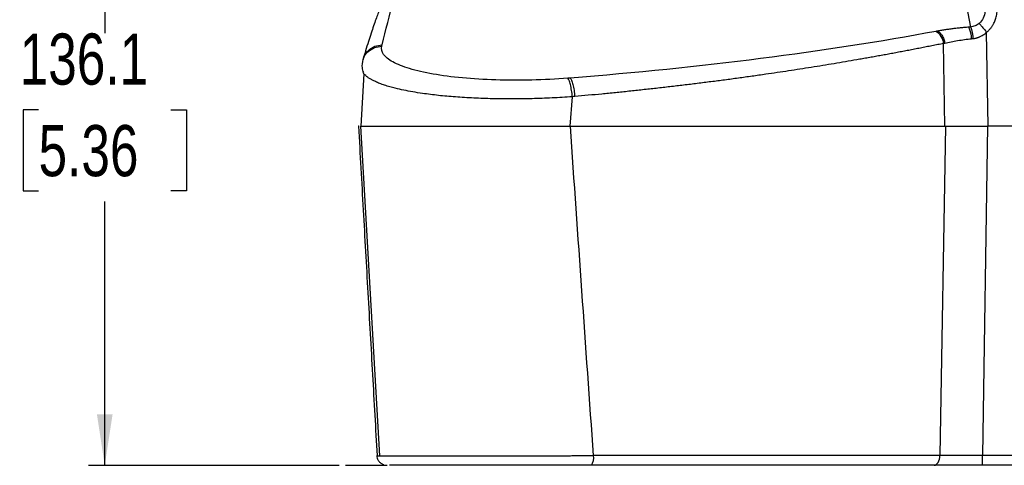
# Paper-space layout 'Web Drawing(2)' of a CAD drawing. Header units: millimetres. Extents: x 71 to 1085, y 76 to 849.
# Tile 24 of 63: x 74 to 267, y 378 to 466. Entities that reach past the tile are written whole.
import ezdxf

# ---------------------------------------------------------------- set-up
doc = ezdxf.new("R2010")
doc.units = ezdxf.units.MM
doc.layers.add('DIMENSIONS', color=140, linetype='Continuous', lineweight=25)
doc.styles.add('SLDTEXTSTYLE0', font='TXT', dxfattribs={"width": 0.75})
doc.dimstyles.new('SLDDIMSTYLE2', dxfattribs={"dimtxt": 10, "dimasz": 10, "dimexe": 0, "dimexo": 0.0625, "dimgap": 2.5, "dimtad": 0, "dimtih": 1, "dimtoh": 1, "dimdec": 1, "dimrnd": 1e-09, "dimzin": 12, "dimdsep": 46, "dimtxsty": 'SLDTEXTSTYLE0', "dimsah": 1, "dimcen": 0.09, "dimadec": 0, "dimazin": 3, "dimtfac": 1, "dimtdec": 1, "dimtofl": 0, "dimtmove": 0, "dimatfit": 3, "dimfxl": 0, "dimfrac": 2, "dimtolj": 1, "dimtzin": 12, "dimarcsym": 0})

# ---------------------------------------------------------------- blocks, each defined once
blk = doc.blocks.new('_D_19')
at = {"layer": 'DIMENSIONS'}
for p, q in [((175.5, 514.54), (87.93, 514.54)), ((91.1, 514.54), (91.1, 462.92)), ((78.17, 447.95), (75.13, 447.95)), ((75.13, 447.95), (75.13, 432.08)), ((104.03, 447.95), (107.08, 447.95)), ((107.08, 447.95), (107.08, 432.08)), ((75.13, 432.08), (78.17, 432.08)), ((107.08, 432.08), (104.03, 432.08)), ((91.1, 378.42), (91.1, 430.05)), ((136.89, 378.42), (87.93, 378.42))]:
    blk.add_line(p, q, dxfattribs=at)
for points in [[(91.1, 514.54), (89.57, 504.54), (92.64, 504.54)], [(91.1, 378.42), (92.64, 388.42), (89.57, 388.42)]]:
    blk.add_solid(points, dxfattribs=at)
at = {"layer": 'DIMENSIONS', "char_height": 10, "attachment_point": 1, "style": 'SLDTEXTSTYLE0'}
for s, insert in [('136.1', (74.48, 462.88)), ('5.36', (78.17, 444.97))]:
    blk.add_mtext(s, dxfattribs=dict(at, insert=insert))

psp = doc.layouts.new('Web Drawing(2)')

# ---------------------------------------------------------------- linework, layer by layer
for p, q in [((255.38, 490.94), (260.28, 464.14)), ((263.74, 444.73), (263.45, 463.13)), ((145.23, 460.39), (145.3, 460.65)), ((255.31, 444.73), (255.04, 460.94)), ((141.65, 458.05), (141.57, 457.77)), ((141.74, 455.02), (141.17, 444.74)), ((141.75, 455.02), (141.59, 455.24)), ((182.09, 444.73), (182.49, 450.51)), ((141.08, 444.73), (144.79, 380.3)), ((255.39, 444.73), (254.31, 380.33)), ((263.65, 444.73), (262.63, 380.33)), ((263.74, 444.73), (263.65, 444.73)), ((511.24, 444.73), (263.74, 444.73)), ((353.32, 380.33), (262.63, 380.33)), ((262.63, 378.43), (262.63, 380.33)), ((512.38, 378.43), (262.63, 378.43))]:
    psp.add_line(p, q)
at = {"flags": 128}
psp.add_lwpolyline([(253.2, 378.43), (253.41, 378.47), (253.61, 378.58), (253.8, 378.75), (253.96, 378.98), (254.1, 379.27), (254.21, 379.6), (254.28, 379.95), (254.31, 380.33)], dxfattribs=at)
for centre, radius, start, end in [((255.19, 461.74), 5.33, 1.304, 26.4706), ((252.13, 460.74), 2.92, 3.894, 61.0266), ((184.12, 379.9), 2.55, 325.0328, 9.7503)]:
    psp.add_arc(centre, radius, start, end)
for points, knots in [([(145.3, 460.65), (146.01, 463.56), (146.74, 466.47), (148.47, 472.28), (149.47, 475.2), (150.72, 478.11)], [0, 0, 0, 0, 0.5, 0.5, 1, 1, 1, 1]), ([(148.76, 476.87), (148.36, 476.03), (147.61, 474.44), (146.63, 472.17), (145.81, 470.19), (145.14, 468.49), (144.62, 467.1), (144.17, 465.88), (143.74, 464.66), (143.26, 463.25), (142.74, 461.66), (142.19, 459.9), (141.83, 458.67), (141.64, 458.03)], [0, 0, 0, 0, 0.135477, 0.255551, 0.360224, 0.449495, 0.523365, 0.578443, 0.642701, 0.716985, 0.801297, 0.895636, 1, 1, 1, 1]), ([(263.13, 467.17), (263.1, 466.72), (262.98, 466.28), (262.59, 465.49), (262.32, 465.14), (261.99, 464.86)], [0, 0, 0, 0, 0.5, 0.5, 1, 1, 1, 1]), ([(263.45, 463.13), (263.51, 463.18), (263.64, 463.29), (263.81, 463.45), (263.98, 463.63), (264.15, 463.81), (264.31, 464.01), (264.46, 464.21), (264.61, 464.42), (264.74, 464.65), (264.9, 464.93), (265.06, 465.27), (265.21, 465.69), (265.34, 466.13), (265.44, 466.61), (265.47, 466.93), (265.48, 467.1)], [0, 0, 0, 0, 0.0519, 0.10455, 0.157948, 0.212091, 0.266975, 0.322599, 0.378964, 0.436069, 0.493911, 0.586768, 0.683807, 0.785024, 0.890423, 1, 1, 1, 1]), ([(259.96, 464.12), (259.82, 464.11), (259.54, 464.08), (259.12, 464.05), (258.7, 464.01), (258.29, 463.97), (257.87, 463.92), (257.45, 463.88), (257.04, 463.83), (256.63, 463.78), (256.22, 463.72), (255.81, 463.67), (255.41, 463.61), (255.01, 463.54), (254.61, 463.48), (254.22, 463.42), (253.96, 463.37), (253.83, 463.35)], [0, 0, 0, 0, 0.0641471, 0.1286575, 0.193528, 0.2587571, 0.3243453, 0.3902931, 0.4566006, 0.5232677, 0.5902943, 0.6576802, 0.7254255, 0.7935305, 0.861996, 0.9308204, 1, 1, 1, 1]), ([(261.99, 464.86), (261.75, 464.66), (261.47, 464.5), (260.89, 464.25), (260.59, 464.17), (260.28, 464.14)], [0, 0, 0, 0, 0.5, 0.5, 1, 1, 1, 1]), ([(260.28, 464.14), (260.32, 464.09), (260.37, 464), (260.47, 463.73), (260.52, 463.55), (260.62, 463.13), (260.66, 462.9), (260.74, 462.4), (260.77, 462.14), (260.79, 461.89)], [0, 0, 0, 0, 0.25, 0.25, 0.5, 0.5, 0.75, 0.75, 1, 1, 1, 1]), ([(261.99, 464.86), (262.02, 464.83), (262.08, 464.77), (262.25, 464.57), (262.37, 464.44), (262.64, 464.12), (262.8, 463.93), (263.12, 463.54), (263.29, 463.33), (263.45, 463.13)], [0, 0, 0, 0, 0.25, 0.25, 0.5, 0.5, 0.75, 0.75, 1, 1, 1, 1]), ([(253.54, 463.29), (242.78, 461.29), (231.28, 459.5), (207.3, 456.44), (194.82, 455.17), (182.08, 454.17)], [0, 0, 0, 0, 0.5, 0.5, 1, 1, 1, 1]), ([(253.83, 463.35), (253.97, 463.3), (254.13, 463.21), (254.44, 462.94), (254.59, 462.75), (254.86, 462.31), (254.98, 462.06), (255.17, 461.53), (255.24, 461.26), (255.28, 460.99)], [0, 0, 0, 0, 0.25, 0.25, 0.5, 0.5, 0.75, 0.75, 1, 1, 1, 1]), ([(255.28, 460.99), (256.07, 461.18), (256.91, 461.35), (258.67, 461.64), (259.58, 461.77), (260.51, 461.87)], [0, 0, 0, 0, 0.5, 0.5, 1, 1, 1, 1]), ([(260.79, 461.89), (260.86, 461.9), (260.99, 461.92), (261.18, 461.95), (261.38, 461.99), (261.58, 462.05), (261.78, 462.11), (261.98, 462.19), (262.21, 462.28), (262.47, 462.41), (262.77, 462.6), (263.11, 462.83), (263.34, 463.03), (263.45, 463.13)], [0, 0, 0, 0, 0.066459, 0.13385, 0.20219, 0.271503, 0.341816, 0.413157, 0.485556, 0.586282, 0.705353, 0.843121, 1, 1, 1, 1]), ([(141.61, 457.76), (141.63, 457.86), (141.75, 458.45), (142.5, 459.35), (143.75, 460.21), (144.75, 460.34), (145.23, 460.39)], [0, 0, 0, 0, 0.064617, 0.383792, 0.702967, 1, 1, 1, 1]), ([(141.69, 458.04), (141.71, 458.13), (141.83, 458.72), (142.57, 459.62), (143.82, 460.47), (144.82, 460.59), (145.3, 460.65)], [0, 0, 0, 0, 0.063886, 0.383692, 0.703095, 1, 1, 1, 1]), ([(181.62, 454.14), (179.29, 453.95), (176.91, 453.83), (172.17, 453.72), (169.81, 453.72), (165.26, 453.86), (163.06, 454), (158.94, 454.38), (157.02, 454.64), (153.55, 455.25), (152.01, 455.61), (149.37, 456.41), (148.27, 456.85), (146.56, 457.79), (145.95, 458.29), (145.22, 459.32), (145.1, 459.85), (145.23, 460.39)], [0, 0, 0, 0, 0.125, 0.125, 0.25, 0.25, 0.375, 0.375, 0.5, 0.5, 0.625, 0.625, 0.75, 0.75, 0.875, 0.875, 1, 1, 1, 1]), ([(255.04, 460.94), (254.66, 460.86), (253.91, 460.7), (252.77, 460.48), (251.63, 460.25), (250.5, 460.03), (249.37, 459.8), (248.23, 459.59), (247.1, 459.37), (245.97, 459.16), (244.84, 458.94), (243.71, 458.74), (242.58, 458.53), (241.45, 458.33), (240.33, 458.12), (239.2, 457.93), (236.99, 457.54), (233.66, 456.97), (229.21, 456.25), (224.76, 455.56), (220.89, 454.98), (217.62, 454.52), (214.94, 454.14), (212.26, 453.78), (209.59, 453.44), (206.91, 453.1), (204.24, 452.77), (201.56, 452.46), (198.89, 452.15), (196.23, 451.86), (193.56, 451.57), (190.91, 451.3), (188.25, 451.04), (185.61, 450.79), (183.85, 450.63), (182.97, 450.55)], [0, 0, 0, 0, 0.017498, 0.034908, 0.052231, 0.069467, 0.086615, 0.103677, 0.12065, 0.137537, 0.154336, 0.171047, 0.187672, 0.204208, 0.220658, 0.23702, 0.253295, 0.317227, 0.380385, 0.44277, 0.504382, 0.54111, 0.577632, 0.613949, 0.650063, 0.685971, 0.721676, 0.757177, 0.792475, 0.827569, 0.86246, 0.897149, 0.931634, 0.965918, 1, 1, 1, 1]), ([(141.57, 457.77), (141.45, 457.24), (141.25, 456.39), (141.54, 455.55), (141.65, 455.23)], [0, 0, 0, 0, 0.616708, 1, 1, 1, 1]), ([(182.49, 450.51), (181.17, 450.42), (178.57, 450.25), (174.61, 450.11), (170.72, 450.06), (166.88, 450.1), (163.17, 450.23), (159.62, 450.45), (156.27, 450.75), (153.52, 451.1), (151.29, 451.45), (149.51, 451.79), (148.02, 452.13), (146.79, 452.46), (145.77, 452.77), (144.83, 453.11), (144.06, 453.43), (143.44, 453.74), (142.94, 454.02), (142.48, 454.32), (142.08, 454.65), (141.84, 454.89), (141.75, 455.02), (141.75, 455.02)], [0, 0, 0, 0, 0.071944, 0.141402, 0.211739, 0.281371, 0.351077, 0.421077, 0.490777, 0.561741, 0.608181, 0.655782, 0.704419, 0.739049, 0.774874, 0.811813, 0.849777, 0.87613, 0.90422, 0.933966, 0.965273, 0.998037, 1, 1, 1, 1]), ([(182.49, 450.51), (182.45, 450.92), (182.4, 451.34), (182.27, 452.16), (182.19, 452.54), (182.03, 453.21), (181.94, 453.49), (181.77, 453.91), (181.69, 454.05), (181.62, 454.14)], [0, 0, 0, 0, 0.25, 0.25, 0.5, 0.5, 0.75, 0.75, 1, 1, 1, 1]), ([(182.08, 454.17), (182.16, 454.09), (182.25, 453.94), (182.42, 453.51), (182.51, 453.22), (182.67, 452.55), (182.75, 452.17), (182.88, 451.37), (182.93, 450.95), (182.97, 450.55)], [0, 0, 0, 0, 0.25, 0.25, 0.5, 0.5, 0.75, 0.75, 1, 1, 1, 1]), ([(140.7, 444.73), (141, 439.27), (141.61, 428.42), (142.52, 412.22), (143.43, 396.21), (144.02, 385.6), (144.32, 380.33)], [0, 0, 0, 0, 0.254276, 0.505701, 0.754276, 1, 1, 1, 1]), ([(141.28, 444.73), (141.5, 444.73), (142.03, 444.73), (144, 444.73), (146.97, 444.73), (150.83, 444.73), (155.33, 444.73), (160.46, 444.73), (165.96, 444.73), (171.78, 444.73), (177.2, 444.73), (180.63, 444.73), (182.09, 444.73)], [0, 0, 0, 0, 0.068446, 0.173707, 0.282039, 0.386964, 0.494942, 0.599701, 0.707494, 0.812329, 0.920188, 1, 1, 1, 1]), ([(182.1, 444.73), (195.13, 444.73), (207.91, 444.73), (232.47, 444.73), (244.26, 444.73), (255.31, 444.73)], [0, 0, 0, 0, 0.5, 0.5, 1, 1, 1, 1]), ([(255.43, 444.73), (255.54, 444.73), (255.76, 444.73), (256.09, 444.73), (256.44, 444.73), (256.78, 444.73), (257.14, 444.73), (257.5, 444.73), (257.86, 444.73), (258.23, 444.73), (258.6, 444.73), (258.98, 444.73), (259.36, 444.73), (259.74, 444.73), (260.13, 444.73), (260.52, 444.73), (260.91, 444.73), (261.3, 444.73), (261.69, 444.73), (262.08, 444.73), (262.48, 444.73), (262.87, 444.73), (263.26, 444.73), (263.52, 444.73), (263.65, 444.73)], [0, 0, 0, 0, 0.044894, 0.089944, 0.135136, 0.180454, 0.225884, 0.27141, 0.317017, 0.362689, 0.40841, 0.454164, 0.499935, 0.545707, 0.591465, 0.637191, 0.682871, 0.728487, 0.774025, 0.819469, 0.864804, 0.910013, 0.955084, 1, 1, 1, 1]), ([(144.32, 380.33), (144.31, 380.33), (144.29, 380.33), (144.27, 380.32), (144.26, 380.32), (144.26, 380.32), (144.27, 380.32), (144.29, 380.32), (144.32, 380.31), (144.35, 380.31), (144.39, 380.31), (144.44, 380.31), (144.5, 380.31), (144.56, 380.3), (144.63, 380.3), (144.7, 380.3), (144.98, 380.3), (145.63, 380.29), (147, 380.28), (148.78, 380.27), (150.97, 380.27), (153.53, 380.26), (156.43, 380.26), (159.63, 380.26), (163.08, 380.27), (166.77, 380.27), (170.58, 380.28), (174.56, 380.29), (177.54, 380.3), (179.52, 380.3), (180.45, 380.31), (181.41, 380.31), (182.41, 380.31), (183.43, 380.32), (184.48, 380.32), (185.55, 380.32), (186.27, 380.33), (186.63, 380.33)], [0, 0, 0, 0, 0.009275, 0.018438, 0.027485, 0.03641, 0.045209, 0.053877, 0.062411, 0.070804, 0.079053, 0.087155, 0.095104, 0.102897, 0.110531, 0.118, 0.125304, 0.189393, 0.250348, 0.313493, 0.375222, 0.437819, 0.500002, 0.562179, 0.624781, 0.686506, 0.749655, 0.810608, 0.8747, 0.888535, 0.902945, 0.917905, 0.933388, 0.949369, 0.965818, 0.982706, 1, 1, 1, 1]), ([(144.26, 380.32), (144.29, 380.14), (144.34, 379.77), (144.61, 379.26), (145.02, 378.82), (145.37, 378.65), (145.55, 378.56)], [0, 0, 0, 0, 0.234706, 0.486099, 0.744887, 1, 1, 1, 1]), ([(254.31, 380.33), (244.06, 380.33), (233.17, 380.33), (216.15, 380.33), (210.37, 380.33), (198.62, 380.33), (192.66, 380.33), (186.63, 380.33)], [0, 0, 0, 0, 0.5, 0.5, 0.75, 0.75, 1, 1, 1, 1]), ([(262.63, 380.33), (261.16, 380.33), (259.69, 380.32), (256.87, 380.32), (255.53, 380.33), (254.31, 380.33)], [0, 0, 0, 0, 0.5, 0.5, 1, 1, 1, 1]), ([(186.21, 378.43), (186.02, 378.43), (185.63, 378.43), (185.06, 378.43), (184.48, 378.43), (183.9, 378.43), (183.33, 378.43), (182.75, 378.43), (182.17, 378.43), (181.58, 378.43), (181, 378.43), (180.42, 378.43), (179.83, 378.43), (179.25, 378.43), (177.59, 378.43), (174.86, 378.43), (171.12, 378.43), (167.49, 378.43), (164.02, 378.43), (160.75, 378.43), (157.73, 378.43), (154.99, 378.43), (152.57, 378.43), (150.5, 378.43), (149.22, 378.43), (148.47, 378.43), (148.09, 378.43), (147.75, 378.43), (147.45, 378.43), (147.18, 378.43), (146.94, 378.43), (146.81, 378.43), (146.74, 378.43)], [0, 0, 0, 0, 0.011046, 0.022072, 0.033082, 0.044079, 0.055067, 0.066048, 0.077028, 0.088008, 0.098993, 0.109986, 0.120991, 0.13201, 0.143047, 0.214545, 0.286029, 0.357424, 0.428818, 0.50015, 0.571488, 0.642815, 0.714157, 0.78554, 0.856946, 0.877429, 0.89786, 0.918261, 0.938652, 0.959058, 0.9795, 1, 1, 1, 1]), ([(253.2, 378.43), (252.8, 378.43), (252.02, 378.43), (250.84, 378.43), (249.65, 378.43), (248.46, 378.43), (247.26, 378.43), (246.05, 378.43), (244.84, 378.43), (243.63, 378.43), (242.41, 378.43), (241.19, 378.43), (239.96, 378.43), (238.72, 378.43), (235.22, 378.43), (229.37, 378.43), (221.04, 378.43), (212.55, 378.43), (205.97, 378.43), (201.4, 378.43), (198.89, 378.43), (196.38, 378.43), (193.85, 378.43), (191.31, 378.43), (188.77, 378.43), (187.06, 378.43), (186.21, 378.43)], [0, 0, 0, 0, 0.019306, 0.038606, 0.0579, 0.07719, 0.096476, 0.115761, 0.135043, 0.154326, 0.173609, 0.192894, 0.212182, 0.231474, 0.25077, 0.375662, 0.500455, 0.625169, 0.749887, 0.785591, 0.821293, 0.857, 0.892717, 0.928452, 0.964211, 1, 1, 1, 1]), ([(262.63, 378.43), (262.5, 378.43), (262.22, 378.43), (261.8, 378.43), (261.39, 378.43), (260.97, 378.43), (260.56, 378.43), (259.87, 378.43), (258.91, 378.43), (257.7, 378.43), (256.51, 378.43), (255.49, 378.43), (254.62, 378.43), (253.89, 378.43), (253.43, 378.43), (253.2, 378.43)], [0, 0, 0, 0, 0.041627, 0.083205, 0.124761, 0.166319, 0.207904, 0.249541, 0.374738, 0.500009, 0.625225, 0.750477, 0.833669, 0.916777, 1, 1, 1, 1])]:
    psp.add_open_spline(points, degree=3, knots=knots)
for points in [[(260.28, 464.14), (260.17, 464.14), (260.06, 464.13), (259.96, 464.12)], [(253.83, 463.35), (253.73, 463.33), (253.64, 463.31), (253.54, 463.29)], [(260.51, 461.87), (260.61, 461.88), (260.7, 461.88), (260.79, 461.89)], [(255.04, 460.94), (255.12, 460.96), (255.2, 460.98), (255.28, 460.99)], [(182.08, 454.17), (181.93, 454.16), (181.77, 454.15), (181.62, 454.14)], [(182.97, 450.55), (182.81, 450.54), (182.65, 450.52), (182.49, 450.51)], [(140.7, 444.73), (140.59, 444.73), (140.64, 444.73), (140.85, 444.73)], [(182.1, 444.73), (182.09, 444.73), (182.09, 444.73), (182.09, 444.73)], [(186.63, 380.33), (185.11, 401.8), (183.6, 423.26), (182.1, 444.73)], [(255.31, 444.73), (255.34, 444.73), (255.36, 444.73), (255.39, 444.73)], [(255.39, 444.73), (255.4, 444.73), (255.41, 444.73), (255.43, 444.73)]]:
    psp.add_open_spline(points, degree=3)
at = {"layer": 'DIMENSIONS'}
psp.add_line((146.27, 378.42), (138.16, 378.42), dxfattribs=at)

# ---------------------------------------------------------------- dimensions: what is measured, and where the dimension line sits
dim = psp.add_linear_dim(base=(91.1, 378.42), p1=(176.77, 514.54), p2=(138.16, 378.42), angle=90, dimstyle='SLDDIMSTYLE2', dxfattribs=at)
dim.commit()
dim.dimension.update_dxf_attribs({"geometry": '_D_19', "text_midpoint": (91.1, 446.48), "dimtype": 160})

doc.saveas('drawing.dxf')
